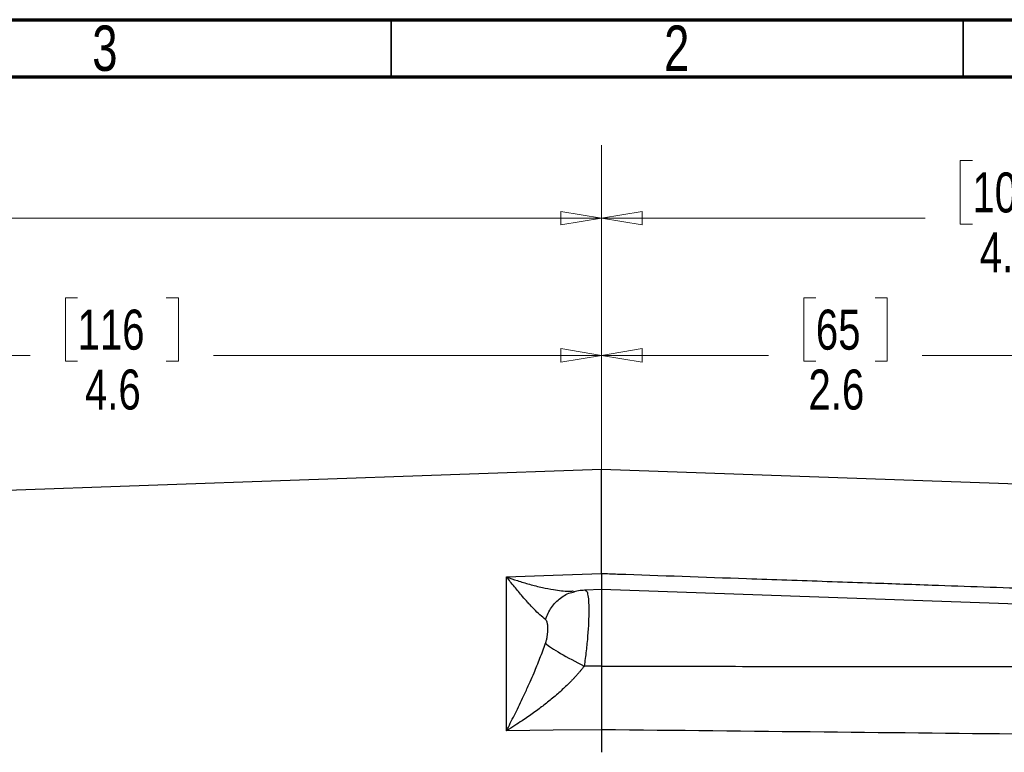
# Model space of a CAD drawing. Header units: inches. Extents: x 0.6 to 16.3, y 0.2 to 11.5.
# Tile 19 of 20: x 11.1 to 14.5, y 9 to 11.5. Entities that reach past the tile are written whole.
import ezdxf

# ---------------------------------------------------------------- set-up
doc = ezdxf.new("R2010")
doc.units = ezdxf.units.IN
doc.header["$MEASUREMENT"] = 0
doc.linetypes.add('CENTERX2', pattern=[0.8, 0.5, -0.1, 0.1, -0.1])
doc.styles.add('SLDTEXTSTYLE0', font='TXT', dxfattribs={"width": 0.75})
doc.dimstyles.new('SLDDIMSTYLE0', dxfattribs={"dimtxt": 0.137795, "dimasz": 0.14, "dimexe": 0, "dimexo": 0.0625, "dimgap": 0.034449, "dimtad": 0, "dimdec": 1, "dimlfac": 1.5, "dimrnd": 1e-09, "dimzin": 12, "dimdsep": 46, "dimtxsty": 'SLDTEXTSTYLE0', "dimblk1": 'CLOSED', "dimblk2": 'CLOSED', "dimsah": 1, "dimcen": 0.09, "dimadec": 0, "dimazin": 3, "dimtfac": 1, "dimtdec": 1, "dimtofl": 0, "dimtmove": 0, "dimatfit": 3, "dimldrblk": 'CLOSED', "dimfxl": 0, "dimfrac": 2, "dimtolj": 1, "dimtzin": 12, "dimarcsym": 0})
doc.dimstyles.new('SLDDIMSTYLE1', dxfattribs={"dimtxt": 0.137795, "dimasz": 0.14, "dimexe": 0, "dimexo": 0.0625, "dimgap": 0.034449, "dimtad": 0, "dimdec": 1, "dimlfac": 1.5, "dimrnd": 1e-09, "dimzin": 4, "dimdsep": 46, "dimtxsty": 'SLDTEXTSTYLE0', "dimblk1": 'CLOSED', "dimblk2": 'CLOSED', "dimsah": 1, "dimcen": 0.09, "dimadec": 0, "dimazin": 1, "dimtfac": 1, "dimtdec": 1, "dimtofl": 0, "dimtmove": 0, "dimatfit": 3, "dimldrblk": 'CLOSED', "dimfxl": 0, "dimfrac": 2, "dimtolj": 1, "dimtzin": 12, "dimarcsym": 0})
doc.dimstyles.new('SLDDIMSTYLE2', dxfattribs={"dimtxt": 0.137795, "dimasz": 0.14, "dimexe": 0, "dimexo": 0.0625, "dimgap": 0.034449, "dimtad": 0, "dimdec": 1, "dimlfac": 1.5, "dimrnd": 1e-09, "dimzin": 12, "dimdsep": 46, "dimtxsty": 'SLDTEXTSTYLE0', "dimblk1": 'CLOSED', "dimblk2": 'CLOSED', "dimsah": 1, "dimcen": 0.09, "dimadec": 0, "dimazin": 3, "dimtfac": 1, "dimtofl": 0, "dimtmove": 0, "dimatfit": 3, "dimldrblk": 'CLOSED', "dimfxl": 0, "dimfrac": 2, "dimtolj": 1, "dimtzin": 12, "dimarcsym": 0})

# ---------------------------------------------------------------- blocks, each defined once
blk = doc.blocks.new('_Closed')
at = {"color": 0, "linetype": 'ByBlock', "lineweight": -2}
for p, q in [((-1, 0.166667), (0, 0)), ((-1, 0.166667), (-1, -0.166667)), ((0, 0), (-1, -0.166667)), ((0, 0), (-1, 0))]:
    blk.add_line(p, q, dxfattribs=at)
blk = doc.blocks.new('_D')
at = {"color": 7, "linetype": 'Continuous', "lineweight": 0}
for p, q in [((10.1137, 11.011), (10.0718, 11.011)), ((10.0718, 11.011), (10.0718, 10.7923)), ((10.4192, 11.011), (10.4612, 11.011)), ((10.4612, 11.011), (10.4612, 10.7923)), ((8.7637, 9.4732), (8.7637, 10.8519)), ((8.7637, 10.8126), (9.9509, 10.8126)), ((10.0718, 10.7923), (10.1137, 10.7923)), ((10.4612, 10.7923), (10.4192, 10.7923)), ((13.1257, 10.8126), (10.582, 10.8126))]:
    blk.add_line(p, q, dxfattribs=at)
at = {"color": 7, "linetype": 'Continuous', "lineweight": 18, "xscale": 0.14, "yscale": 0.14, "rotation": 180.0000000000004}
blk.add_blockref('_Closed', (8.7637, 10.8126), dxfattribs=at)
at = {"color": 7, "linetype": 'Continuous', "lineweight": 18, "xscale": 0.14, "yscale": 0.14}
blk.add_blockref('_Closed', (13.1257, 10.8126), dxfattribs=at)
at = {"color": 7, "linetype": 'Continuous', "lineweight": 18, "char_height": 0.1378, "attachment_point": 1, "style": 'SLDTEXTSTYLE0'}
for s, insert in [('166', (10.1137, 10.9699)), ('6.5', (10.1392, 10.7637))]:
    blk.add_mtext(s, dxfattribs=dict(at, insert=insert))
blk = doc.blocks.new('_D_1')
at = {"color": 7, "linetype": 'Continuous', "lineweight": 0}
for p, q in [((14.4022, 11.011), (14.3602, 11.011)), ((14.3602, 11.011), (14.3602, 10.7923)), ((14.7076, 11.011), (14.7496, 11.011)), ((14.7496, 11.011), (14.7496, 10.7923)), ((13.1257, 9.6284), (13.1257, 10.8519)), ((15.8207, 8.3372), (15.8207, 10.8519)), ((13.1257, 10.8126), (14.2393, 10.8126)), ((14.3602, 10.7923), (14.4022, 10.7923)), ((14.7496, 10.7923), (14.7076, 10.7923)), ((15.8207, 10.8126), (14.8704, 10.8126))]:
    blk.add_line(p, q, dxfattribs=at)
at = {"color": 7, "linetype": 'Continuous', "lineweight": 18, "xscale": 0.14, "yscale": 0.14}
for p, rotation in [((13.1257, 10.8126, 0.0204), 180.0000000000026), ((15.8207, 10.8126, 0.0204), 2.59533262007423e-12)]:
    blk.add_blockref('_Closed', p, dxfattribs=dict(at, rotation=rotation))
at = {"color": 7, "linetype": 'Continuous', "lineweight": 18, "char_height": 0.1378, "attachment_point": 1, "style": 'SLDTEXTSTYLE0'}
for s, insert in [('103', (14.4022, 10.9699)), ('4.0', (14.4276, 10.7637))]:
    blk.add_mtext(s, dxfattribs=dict(at, insert=insert))
blk = doc.blocks.new('_D_2')
at = {"color": 7, "linetype": 'Continuous', "lineweight": 0}
for p, q in [((13.8632, 10.5386), (13.8212, 10.5386)), ((13.8212, 10.5386), (13.8212, 10.3198)), ((14.0668, 10.5386), (14.1088, 10.5386)), ((14.1088, 10.5386), (14.1088, 10.3198)), ((13.1257, 9.6284), (13.1257, 10.3795)), ((14.8421, 9.8944), (14.8421, 10.3795)), ((13.1257, 10.3401), (13.7003, 10.3401)), ((14.8421, 10.3401), (14.2296, 10.3401)), ((13.8212, 10.3198), (13.8632, 10.3198)), ((14.1088, 10.3198), (14.0668, 10.3198))]:
    blk.add_line(p, q, dxfattribs=at)
at = {"color": 7, "linetype": 'Continuous', "lineweight": 18, "xscale": 0.14, "yscale": 0.14, "rotation": 180.0000000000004}
blk.add_blockref('_Closed', (13.1257, 10.3401, 0.0204), dxfattribs=at)
at = {"color": 7, "linetype": 'Continuous', "lineweight": 18, "xscale": 0.14, "yscale": 0.14}
blk.add_blockref('_Closed', (14.8421, 10.3401, 0.0204), dxfattribs=at)
at = {"color": 7, "linetype": 'Continuous', "lineweight": 18, "char_height": 0.1378, "attachment_point": 1, "style": 'SLDTEXTSTYLE0'}
for s, insert in [('65', (13.8632, 10.4975)), ('2.6', (13.8377, 10.2913))]:
    blk.add_mtext(s, dxfattribs=dict(at, insert=insert))
blk = doc.blocks.new('_D_3')
at = {"color": 7, "linetype": 'Continuous', "lineweight": 0}
for p, q in [((11.3215, 10.5386), (11.2795, 10.5386)), ((11.2795, 10.5386), (11.2795, 10.3198)), ((11.627, 10.5386), (11.6689, 10.5386)), ((11.6689, 10.5386), (11.6689, 10.3198)), ((10.0804, 9.3506), (10.0804, 10.3795)), ((13.1257, 9.6284), (13.1257, 10.3795)), ((10.0804, 10.3401), (11.1587, 10.3401)), ((13.1257, 10.3401), (11.7898, 10.3401)), ((11.2795, 10.3198), (11.3215, 10.3198)), ((11.6689, 10.3198), (11.627, 10.3198))]:
    blk.add_line(p, q, dxfattribs=at)
at = {"color": 7, "linetype": 'Continuous', "lineweight": 18, "xscale": 0.14, "yscale": 0.14, "rotation": 180.0000000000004}
blk.add_blockref('_Closed', (10.0804, 10.3401, 0.0204), dxfattribs=at)
at = {"color": 7, "linetype": 'Continuous', "lineweight": 18, "xscale": 0.14, "yscale": 0.14}
blk.add_blockref('_Closed', (13.1257, 10.3401, 0.0204), dxfattribs=at)
at = {"color": 7, "linetype": 'Continuous', "lineweight": 18, "char_height": 0.1378, "attachment_point": 1, "style": 'SLDTEXTSTYLE0'}
for s, insert in [('116', (11.3215, 10.4975)), ('4.6', (11.347, 10.2913))]:
    blk.add_mtext(s, dxfattribs=dict(at, insert=insert))

msp = doc.modelspace()

# ---------------------------------------------------------------- linework, layer by layer
at = {"color": 7, "linetype": 'Continuous', "lineweight": 70}
for p, q in [((0.5906, 11.4961), (16.3386, 11.4961)), ((0.7874, 11.2992), (16.1417, 11.2992))]:
    msp.add_line(p, q, dxfattribs=at)
at = {"color": 7, "linetype": 'Continuous', "lineweight": 35}
for p, q in [((12.4016, 11.2992), (12.4016, 11.4961)), ((14.3701, 11.2992), (14.3701, 11.4961))]:
    msp.add_line(p, q, dxfattribs=at)
at = {"color": 7, "linetype": 'CENTERX2', "lineweight": 18}
msp.add_line((13.1257, 4.2368), (13.1257, 11.0641), dxfattribs=at)
at = {"color": 7, "linetype": 'Continuous', "lineweight": 25}
for p, q in [((13.1257, 9.9464), (10.7646, 9.864)), ((14.6354, 9.8937), (13.1257, 9.9464)), ((13.1257, 9.589), (13.1257, 9.9464)), ((12.7982, 9.5775), (12.9591, 9.5832)), ((12.7982, 9.0472), (12.7982, 9.5775)), ((12.9591, 9.5832), (13.1257, 9.589)), ((13.029, 9.5265), (13.0267, 9.5277)), ((13.1257, 9.5336), (13.0686, 9.5316)), ((13.0686, 9.5302), (13.0706, 9.53)), ((14.6354, 9.4809), (13.1257, 9.5336)), ((13.1257, 9.5336), (13.1257, 9.2699)), ((13.1257, 9.2699), (13.0656, 9.2698)), ((13.1257, 9.0507), (12.9591, 9.0489)), ((13.1257, 9.0507), (13.1257, 8.973)), ((12.9591, 9.0489), (12.7982, 9.0472))]:
    msp.add_line(p, q, dxfattribs=at)
for points, knots in [([(12.9319, 9.4308), (12.9261, 9.4351), (12.9196, 9.4406), (12.9064, 9.4527), (12.8997, 9.4592), (12.8886, 9.4707), (12.8841, 9.4753), (12.8768, 9.4832), (12.874, 9.4863), (12.8653, 9.4959), (12.8595, 9.5026), (12.8439, 9.5206), (12.8341, 9.5323), (12.8156, 9.5552), (12.8069, 9.5663), (12.7982, 9.5775)], [-1.668217, -1.668217, -1.668217, -1.668217, -1.375984, -1.375984, -1.042003, -1.042003, -0.833265, -0.833265, -0.728896, -0.728896, -0.561906, -0.561906, -0.294721, -0.294721, 0.001686, 0.001686, 0.001686, 0.001686]), ([(13.1257, 9.589), (13.1257, 9.5789), (13.1257, 9.5587), (13.1257, 9.5405), (13.1257, 9.5315), (13.1257, 9.5321), (13.1257, 9.5322)], [0, 0, 0, 0, 0.30691, 0.613797, 0.920679, 1, 1, 1, 1]), ([(13.1257, 9.589), (13.1441, 9.5884), (13.1625, 9.5877), (13.3289, 9.5819), (13.4769, 9.5767), (13.7174, 9.5683), (13.8099, 9.565), (13.9487, 9.5602), (13.9949, 9.5585), (14.1152, 9.5543), (14.1892, 9.5517), (14.3816, 9.5449), (14.5, 9.5408), (14.6241, 9.5364), (14.6297, 9.5362), (14.6354, 9.536)], [1.271244, 1.271244, 1.271244, 1.271244, 1.481343, 1.481343, 3.174307, 3.174307, 4.232409, 4.232409, 4.761461, 4.761461, 5.607943, 5.607943, 6.962314, 6.962314, 7.02707, 7.02707, 7.02707, 7.02707]), ([(13.0724, 9.5311), (13.0654, 9.531), (13.0518, 9.5307), (13.0373, 9.5276), (13.0302, 9.526)], [0, 0, 0, 0, 0.511855, 1, 1, 1, 1]), ([(12.9319, 9.4308), (12.9322, 9.4306), (12.9334, 9.4296), (12.9346, 9.428), (12.9358, 9.4256), (12.937, 9.4226), (12.9382, 9.418), (12.939, 9.4123), (12.9395, 9.4062), (12.9396, 9.4006), (12.9395, 9.3959), (12.9393, 9.3899), (12.9387, 9.3813), (12.9372, 9.37), (12.9353, 9.3606), (12.9337, 9.3543), (12.9327, 9.3509), (12.9322, 9.3492), (12.9319, 9.3484)], [0, 0, 0, 0, 0.0272854, 0.0966957, 0.1181176, 0.1775137, 0.2645843, 0.3409911, 0.4198607, 0.5000563, 0.5401228, 0.5799897, 0.6971505, 0.8081797, 0.9099168, 0.9564277, 0.9785373, 1, 1, 1, 1]), ([(12.7982, 9.0472), (12.8069, 9.0642), (12.8156, 9.0815), (12.8341, 9.1189), (12.8439, 9.1391), (12.8595, 9.1721), (12.8653, 9.1848), (12.874, 9.2038), (12.8768, 9.2101), (12.8841, 9.2266), (12.8886, 9.2367), (12.8997, 9.263), (12.9064, 9.2792), (12.9196, 9.3133), (12.9261, 9.331), (12.9319, 9.3484)], [0, 0, 0, 0, 0.296408, 0.296408, 0.563592, 0.563592, 0.730583, 0.730583, 0.834952, 0.834952, 1.04369, 1.04369, 1.37767, 1.37767, 1.669903, 1.669903, 1.669903, 1.669903]), ([(13.0656, 9.2698), (13.0636, 9.2673), (13.0597, 9.2621), (13.0534, 9.2544), (13.0469, 9.2466), (13.04, 9.2388), (13.0328, 9.2308), (13.0253, 9.2228), (13.0174, 9.2148), (13.0022, 9.1996), (12.9779, 9.177), (12.9447, 9.1491), (12.9091, 9.1215), (12.8783, 9.0994), (12.8505, 9.0805), (12.8259, 9.0643), (12.8079, 9.0532), (12.7982, 9.0472)], [0, 0, 0, 0, 0.027232, 0.055177, 0.083846, 0.113252, 0.143403, 0.174311, 0.205982, 0.238426, 0.356347, 0.48667, 0.606598, 0.742141, 0.813048, 0.89899, 1, 1, 1, 1]), ([(13.1257, 9.2699), (13.1257, 9.2667), (13.1257, 9.2603), (13.1257, 9.2507), (13.1257, 9.2411), (13.1257, 9.2315), (13.1257, 9.2218), (13.1257, 9.2122), (13.1257, 9.2027), (13.1257, 9.1931), (13.1257, 9.1836), (13.1257, 9.1741), (13.1257, 9.1647), (13.1257, 9.1553), (13.1257, 9.1461), (13.1257, 9.1368), (13.1257, 9.1277), (13.1257, 9.1187), (13.1257, 9.1098), (13.1257, 9.1009), (13.1257, 9.0922), (13.1257, 9.0836), (13.1257, 9.0752), (13.1257, 9.0668), (13.1257, 9.0587), (13.1257, 9.0533), (13.1257, 9.0507)], [0, 0, 0, 0, 0.041666, 0.083331, 0.124998, 0.166665, 0.208333, 0.25, 0.291668, 0.333335, 0.375001, 0.416665, 0.458329, 0.499991, 0.541654, 0.583318, 0.624983, 0.66665, 0.708318, 0.749986, 0.791656, 0.833325, 0.874994, 0.916663, 0.958332, 1, 1, 1, 1]), ([(13.1257, 9.2699), (13.2556, 9.2697), (13.5127, 9.2692), (13.8943, 9.2687), (14.2676, 9.2683), (14.5137, 9.2682), (14.6354, 9.2682)], [0, 0, 0, 0, 0.2581648, 0.5108864, 0.7581648, 1, 1, 1, 1]), ([(14.6354, 9.0347), (14.3873, 9.0373), (13.8841, 9.0426), (13.3809, 9.0479), (13.1257, 9.0507)], [0, 0, 0, 0, 0.492923, 1, 1, 1, 1])]:
    msp.add_open_spline(points, degree=3, knots=knots, dxfattribs=at)
at = {"color": 8, "linetype": 'Continuous', "lineweight": 25}
for points, knots in [([(12.7982, 9.5775), (12.8107, 9.573), (12.8371, 9.5634), (12.8784, 9.551), (12.9202, 9.5406), (12.9657, 9.5324), (13.0019, 9.5272), (13.0221, 9.5284), (13.0267, 9.5287)], [0, 0, 0, 0, 0.155481, 0.329885, 0.520136, 0.687346, 0.929333, 1, 1, 1, 1]), ([(12.9319, 9.4308), (12.9382, 9.4452), (12.9508, 9.4738), (12.9832, 9.5051), (13.0115, 9.5227), (13.029, 9.5249), (13.0321, 9.5253)], [0, 0, 0, 0, 0.310976, 0.621808, 0.932641, 1, 1, 1, 1]), ([(13.0706, 9.53), (13.0713, 9.5301), (13.0743, 9.5303), (13.0778, 9.5191), (13.0809, 9.4966), (13.0818, 9.4633), (13.0808, 9.4219), (13.0778, 9.3741), (13.073, 9.3224), (13.068, 9.2874), (13.0656, 9.2698)], [0, 0, 0, 0, 0.037716, 0.175342, 0.312655, 0.449812, 0.586969, 0.724282, 0.861907, 1, 1, 1, 1])]:
    msp.add_open_spline(points, degree=3, knots=knots, dxfattribs=at)
at = {"color": 7, "linetype": 'Continuous', "lineweight": 25}
msp.add_open_spline([(12.9319, 9.3484), (12.9422, 9.3399), (12.9791, 9.3155), (13.0365, 9.2844), (13.0656, 9.2698)], degree=3, dxfattribs=at)

# ---------------------------------------------------------------- texts
at = {"color": 7, "linetype": 'Continuous', "lineweight": 0, "char_height": 0.1562, "attachment_point": 2, "style": 'SLDTEXTSTYLE0'}
for s, insert in [('3', (11.4157, 11.476)), ('2', (13.3843, 11.476))]:
    msp.add_mtext(s, dxfattribs=dict(at, insert=insert))

# ---------------------------------------------------------------- dimensions: what is measured, and where the dimension line sits
at = {"color": 7, "linetype": 'Continuous', "lineweight": 18}
for base, p1, p2, dimstyle, picture, middle in [((8.7637, 10.8126), (13.1257, 11.0641), (8.7637, 9.4338), 'SLDDIMSTYLE0', '_D', (10.2665, 10.8126)), ((10.0804, 10.3401), (13.1257, 9.589), (10.0804, 9.3112), 'SLDDIMSTYLE0', '_D_3', (11.4742, 10.3401)), ((14.8421, 10.3401), (13.1257, 9.589), (14.8421, 9.855), 'SLDDIMSTYLE2', '_D_2', (13.965, 10.3401))]:
    dim = msp.add_linear_dim(base=base, p1=p1, p2=p2, dimstyle=dimstyle, dxfattribs=at)
    dim.commit()
    dim.dimension.update_dxf_attribs({"geometry": picture, "text_midpoint": middle, "dimtype": 160})
dim = msp.add_linear_dim(base=(13.1257, 10.8126), p1=(15.8207, 8.2979), p2=(13.1257, 9.589), angle=0, dimstyle='SLDDIMSTYLE1', dxfattribs=at)
dim.commit()
dim.dimension.update_dxf_attribs({"geometry": '_D_1', "text_midpoint": (14.5549, 10.8126), "dimtype": 160})

doc.saveas('drawing.dxf')
